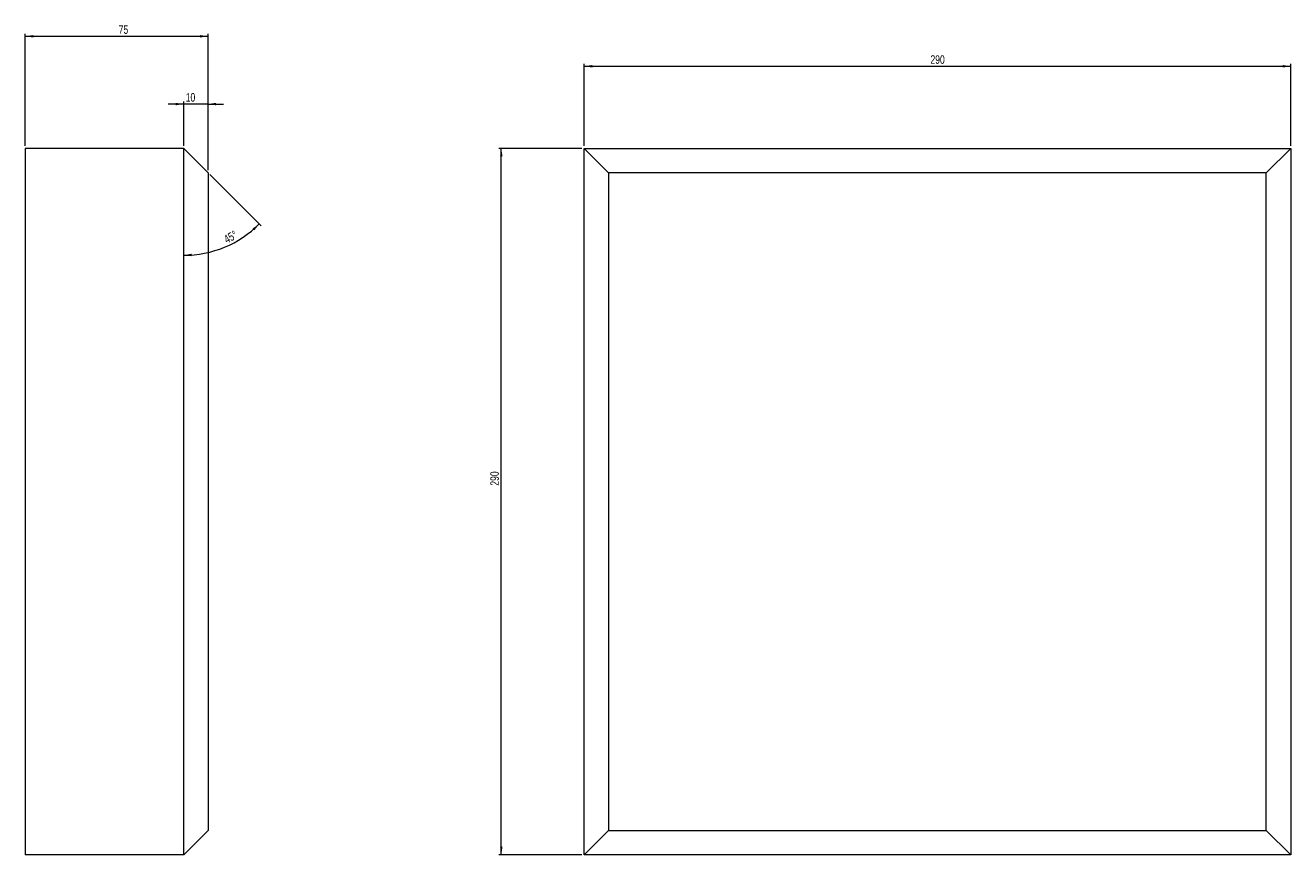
# Model space of a CAD drawing. Header units: millimetres. Extents: x 572 to 1092, y 985 to 1326.
import ezdxf

# ---------------------------------------------------------------- set-up
doc = ezdxf.new("R2010")
doc.units = ezdxf.units.MM
doc.styles.add('SLDTEXTSTYLE0', font='TXT', dxfattribs={"width": 0.75})
doc.dimstyles.new('SLDDIMSTYLE0', dxfattribs={"dimtxt": 3.5, "dimasz": 3.302, "dimexe": 0, "dimexo": 0.0625, "dimgap": 0.875, "dimtad": 1, "dimrnd": 1e-09, "dimzin": 12, "dimdsep": 46, "dimtxsty": 'SLDTEXTSTYLE0', "dimsah": 1, "dimcen": 0.09, "dimadec": 0, "dimazin": 3, "dimtfac": 1, "dimtofl": 0, "dimtmove": 0, "dimatfit": 3, "dimfxl": 0, "dimfrac": 2, "dimtolj": 1, "dimtzin": 12, "dimarcsym": 0})
doc.dimstyles.new('SLDDIMSTYLE1', dxfattribs={"dimtxt": 3.5, "dimasz": 3.302, "dimexe": 0, "dimexo": 0.0625, "dimgap": 0.875, "dimtad": 1, "dimdec": 4, "dimzin": 12, "dimdsep": 46, "dimtxsty": 'SLDTEXTSTYLE0', "dimsah": 1, "dimcen": 0.09, "dimazin": 3, "dimtfac": 1, "dimtofl": 0, "dimtmove": 0, "dimatfit": 3, "dimfxl": 0, "dimfrac": 2, "dimtolj": 1, "dimtzin": 12, "dimarcsym": 0})
doc.dimstyles.new('SLDDIMSTYLE2', dxfattribs={"dimtxt": 3.5, "dimasz": 3.302, "dimexe": 0, "dimexo": 0.0625, "dimgap": 0.875, "dimtad": 1, "dimrnd": 1e-09, "dimzin": 12, "dimdsep": 46, "dimtxsty": 'SLDTEXTSTYLE0', "dimsah": 1, "dimcen": 0.09, "dimadec": 0, "dimazin": 3, "dimtfac": 1, "dimtmove": 0, "dimatfit": 0, "dimfxl": 0, "dimfrac": 2, "dimtolj": 1, "dimtzin": 12, "dimarcsym": 0})

# ---------------------------------------------------------------- blocks, each defined once
blk = doc.blocks.new('_D')
at = {"color": 7, "linetype": 'Continuous', "lineweight": 0}
for p, q in [((801.61, 1276.23), (801.61, 1309.92)), ((801.61, 1308.92), (1091.61, 1308.92)), ((1091.61, 1276.23), (1091.61, 1309.92))]:
    blk.add_line(p, q, dxfattribs=at)
for points in [[(801.61, 1308.92), (804.92, 1308.41), (804.92, 1309.43)], [(1091.61, 1308.92), (1088.31, 1309.43), (1088.31, 1308.41)]]:
    blk.add_solid(points, dxfattribs=at)
at = {"color": 7, "linetype": 'Continuous', "lineweight": 0, "insert": (943.76, 1313.43), "char_height": 3.5, "attachment_point": 1, "style": 'SLDTEXTSTYLE0'}
blk.add_mtext('290', dxfattribs=at)
blk = doc.blocks.new('_D_1')
at = {"color": 7, "linetype": 'Continuous', "lineweight": 0}
for p, q in [((800.61, 1275.23), (766.61, 1275.23)), ((767.61, 985.23), (767.61, 1275.23)), ((800.61, 985.23), (766.61, 985.23))]:
    blk.add_line(p, q, dxfattribs=at)
for points in [[(767.61, 1275.23), (767.11, 1271.93), (768.12, 1271.93)], [(767.61, 985.23), (768.12, 988.53), (767.11, 988.53)]]:
    blk.add_solid(points, dxfattribs=at)
at = {"color": 7, "linetype": 'Continuous', "lineweight": 0, "insert": (763.1, 1136.74), "char_height": 3.5, "attachment_point": 1, "rotation": 90, "style": 'SLDTEXTSTYLE0'}
blk.add_mtext('290', dxfattribs=at)
blk = doc.blocks.new('_D_2')
at = {"color": 7, "linetype": 'Continuous', "lineweight": 0}
for p, q in [((572.25, 1276.23), (572.25, 1322.23)), ((572.25, 1321.23), (647.25, 1321.23)), ((647.25, 1266.23), (647.25, 1322.23))]:
    blk.add_line(p, q, dxfattribs=at)
for points in [[(572.25, 1321.23), (575.55, 1320.72), (575.55, 1321.74)], [(647.25, 1321.23), (643.94, 1321.74), (643.94, 1320.72)]]:
    blk.add_solid(points, dxfattribs=at)
at = {"color": 7, "linetype": 'Continuous', "lineweight": 0, "insert": (610.58, 1325.74), "char_height": 3.5, "attachment_point": 1, "style": 'SLDTEXTSTYLE0'}
blk.add_mtext('75', dxfattribs=at)
blk = doc.blocks.new('_D_3')
at = {"color": 7, "linetype": 'Continuous', "lineweight": 0}
blk.add_line((647.95, 1264.52), (669, 1243.48), dxfattribs=at)
blk.add_arc((637.25, 1275.23), 43.91, 270, 315, dxfattribs=at)
for points in [[(668.29, 1244.18), (665.53, 1242.31), (666.22, 1241.57)], [(637.25, 1231.32), (640.56, 1230.94), (640.53, 1231.96)]]:
    blk.add_solid(points, dxfattribs=at)
at = {"color": 7, "linetype": 'Continuous', "lineweight": 0, "insert": (653.31, 1239.09), "char_height": 3.5, "attachment_point": 1, "rotation": 29.0621, "style": 'SLDTEXTSTYLE0'}
blk.add_mtext('45°', dxfattribs=at)
blk = doc.blocks.new('_D_4')
at = {"color": 7, "linetype": 'Continuous', "lineweight": 0}
for p, q in [((637.25, 1293.4), (630.9, 1293.4)), ((637.25, 1276.23), (637.25, 1294.4)), ((647.25, 1293.4), (637.25, 1293.4)), ((647.25, 1266.23), (647.25, 1294.4)), ((647.25, 1293.4), (653.6, 1293.4))]:
    blk.add_line(p, q, dxfattribs=at)
for points in [[(637.25, 1293.4), (633.94, 1293.91), (633.94, 1292.89)], [(647.25, 1293.4), (650.55, 1292.89), (650.55, 1293.91)]]:
    blk.add_solid(points, dxfattribs=at)
at = {"color": 7, "linetype": 'Continuous', "lineweight": 0, "insert": (638.08, 1297.91), "char_height": 3.5, "attachment_point": 1, "style": 'SLDTEXTSTYLE0'}
blk.add_mtext('10', dxfattribs=at)

msp = doc.modelspace()

# ---------------------------------------------------------------- linework, layer by layer
at = {"color": 7, "linetype": 'Continuous', "lineweight": 15}
for p, q in [((572.24583, 1275.22998), (572.24583, 985.22998)), ((637.24583, 1275.22998), (572.24583, 1275.22998)), ((637.24583, 985.22998), (637.24583, 1275.22998)), ((647.24583, 1265.22998), (637.24583, 1275.22998)), ((801.6138, 985.22998), (801.6138, 1275.22998)), ((811.6138, 1265.22998), (801.6138, 1275.22998)), ((801.6138, 1275.22998), (1091.6138, 1275.22998)), ((1091.6138, 1275.22998), (1081.6138, 1265.22998)), ((1091.6138, 1275.22998), (1091.6138, 985.22998)), ((647.24583, 1265.22998), (647.24583, 995.22998)), ((811.6138, 1265.22998), (811.6138, 995.22998)), ((1081.6138, 1265.22998), (811.6138, 1265.22998)), ((1081.6138, 995.22998), (1081.6138, 1265.22998)), ((647.24583, 995.22998), (637.24583, 985.22998)), ((811.6138, 995.22998), (801.6138, 985.22998)), ((811.6138, 995.22998), (1081.6138, 995.22998)), ((1091.6138, 985.22998), (1081.6138, 995.22998)), ((637.24583, 985.22998), (572.24583, 985.22998)), ((1091.6138, 985.22998), (801.6138, 985.22998))]:
    msp.add_line(p, q, dxfattribs=at)

# ---------------------------------------------------------------- dimensions: what is measured, and where the dimension line sits
at = {"color": 7, "linetype": 'Continuous', "lineweight": 0}
for base, p1, p2, dimstyle, picture, middle in [((647.24583, 1321.22998), (572.24583, 1275.22998), (647.24583, 1265.22998), 'SLDDIMSTYLE0', '_D_2', (613.16483, 1321.22998)), ((1091.6138, 1308.92123), (801.6138, 1275.22998), (1091.6138, 1275.22998), 'SLDDIMSTYLE0', '_D', (947.64388, 1308.92123)), ((637.24583, 1293.40078), (647.24583, 1265.22998), (637.24583, 1275.22998), 'SLDDIMSTYLE2', '_D_4', (640.66626, 1293.40078))]:
    dim = msp.add_linear_dim(base=base, p1=p1, p2=p2, dimstyle=dimstyle, dxfattribs=at)
    dim.commit()
    dim.dimension.update_dxf_attribs({"geometry": picture, "text_midpoint": middle, "dimtype": 160})
dim = msp.add_angular_dim_2l(base=(654.04775, 1234.66656), line1=((647.24583, 1265.22998), (637.24583, 1275.22998)), line2=((637.24583, 985.22998), (637.24583, 1275.22998)), dimstyle='SLDDIMSTYLE1', dxfattribs=at)
dim.commit()
dim.dimension.update_dxf_attribs({"geometry": '_D_3', "text_midpoint": (658.57324, 1236.85243), "dimtype": 162})
dim = msp.add_linear_dim(base=(767.6138, 1275.22998), p1=(801.6138, 985.22998), p2=(801.6138, 1275.22998), angle=90, dimstyle='SLDDIMSTYLE0', dxfattribs=at)
dim.commit()
dim.dimension.update_dxf_attribs({"geometry": '_D_1', "text_midpoint": (767.6138, 1140.62237), "dimtype": 160})

doc.saveas('drawing.dxf')
